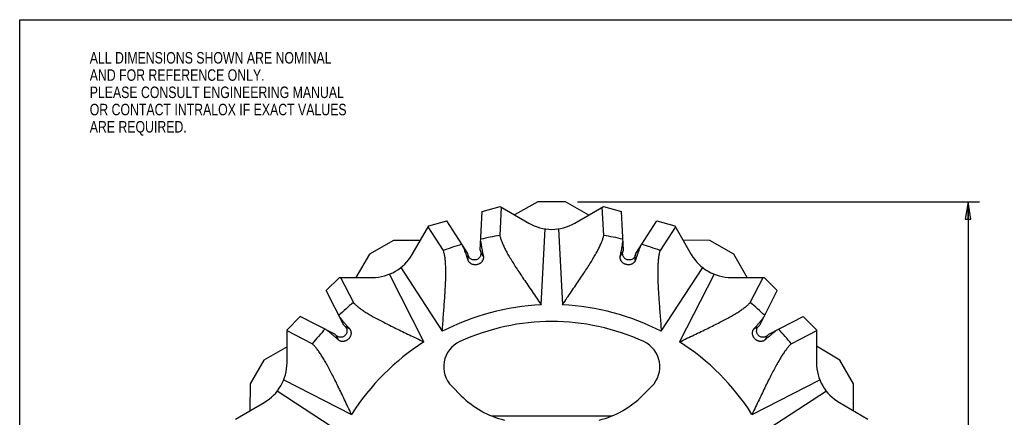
# Model space of a CAD drawing. Header units: inches. Extents: x 0 to 17, y 0 to 11.
# Tile 2 of 3: x 0 to 10.7, y 6.7 to 11. Entities that reach past the tile are written whole.
import ezdxf

# ---------------------------------------------------------------- set-up
doc = ezdxf.new("R2010")
doc.units = ezdxf.units.IN
doc.header["$LTSCALE"] = 0.935
doc.header["$MEASUREMENT"] = 0
doc.layers.get('0').update_dxf_attribs({"linetype": 'CONTINUOUS'})
doc.styles.get("Standard").update_dxf_attribs({"font": 'txt', "width": 0.8})
doc.dimstyles.new('DIMSTYLE_1', dxfattribs={"dimtxt": 0.125, "dimasz": 0.1875, "dimexe": 0.18, "dimexo": 0.0625, "dimgap": 0.09, "dimtad": 0, "dimtih": 1, "dimtoh": 1, "dimzin": 4, "dimdsep": 46, "dimtxsty": 'STANDARD', "dimblk": 'CLOSED', "dimblk1": 'CLOSED', "dimblk2": 'CLOSED', "dimcen": 0.09, "dimadec": 0, "dimazin": 0, "dimtp": 0.01, "dimtm": 0.01, "dimtfac": 1, "dimtofl": 0, "dimtmove": 0, "dimatfit": 3, "dimldrblk": 'CLOSED', "dimfxl": 1, "dimtolj": 1, "dimtzin": 4, "dimarcsym": 0})

# ---------------------------------------------------------------- blocks, each defined once
blk = doc.blocks.new('_CLOSED')
at = {"color": 0, "linetype": 'BYBLOCK'}
for p, q in [((0, 0), (-1, 0.167)), ((-1, 0.167), (-1, -0.167)), ((-1, -0.167), (0, 0)), ((-1, 0), (0, 0))]:
    blk.add_line(p, q, dxfattribs=at)
blk = doc.blocks.new('*D1')
at = {"color": 3, "linetype": 'CONTINUOUS'}
for p, q in [((6.067, 9.02), (10.442, 9.02)), ((10.317, 9.02), (10.317, 5.341)), ((10.317, 1.615), (10.317, 4.716)), ((5.986, 1.615), (10.442, 1.615))]:
    blk.add_line(p, q, dxfattribs=at)
at = {"color": 3, "linetype": 'CONTINUOUS', "xscale": 0.1875, "yscale": 0.1875, "zscale": 0.1875}
for p, rotation in [((10.317, 9.02), 90), ((10.317, 1.615), 270)]:
    blk.add_blockref('_CLOSED', p, dxfattribs=dict(at, rotation=rotation))
at = {"color": 3, "linetype": 'CONTINUOUS', "insert": (10.167, 5.278), "char_height": 0.125, "width": 0.7, "attachment_point": 2, "line_spacing_factor": 0.9}
blk.add_mtext('7.41\\P[188,1]\\PNOMINAL', dxfattribs=at)

msp = doc.modelspace()

# ---------------------------------------------------------------- linework, layer by layer
at = {"color": 7, "linetype": 'CONTINUOUS'}
for p, q in [((0, 0), (0, 11)), ((0, 11), (17, 11)), ((5.638, 9.02), (5.381, 8.878)), ((5.938, 9.02), (5.638, 9.02)), ((6.19, 8.875), (5.938, 9.02)), ((5.01, 8.494), (5.032, 8.914)), ((5.032, 8.914), (5.228, 8.967)), ((5.238, 8.96), (5.222, 8.654)), ((5.228, 8.967), (5.538, 8.787)), ((6.038, 8.787), (6.349, 8.967)), ((6.354, 8.654), (6.338, 8.96)), ((6.349, 8.967), (6.545, 8.914)), ((6.567, 8.494), (6.545, 8.914)), ((4.449, 8.758), (4.645, 8.811)), ((4.874, 8.458), (4.645, 8.811)), ((6.702, 8.458), (6.931, 8.811)), ((6.931, 8.811), (7.127, 8.758)), ((4.27, 8.447), (4.449, 8.758)), ((4.61, 8.49), (4.443, 8.747)), ((5.673, 7.9), (5.716, 8.725)), ((5.86, 8.725), (5.903, 7.9)), ((7.133, 8.747), (6.966, 8.49)), ((7.127, 8.758), (7.306, 8.447)), ((4.067, 8.599), (3.807, 8.449)), ((4.358, 8.599), (4.067, 8.599)), ((7.509, 8.599), (7.216, 8.604)), ((7.769, 8.449), (7.509, 8.599)), ((5.01, 8.494), (5.015, 8.475)), ((5.043, 8.426), (5.015, 8.475)), ((6.533, 8.426), (6.562, 8.475)), ((6.562, 8.475), (6.567, 8.494)), ((3.807, 8.449), (3.656, 8.197)), ((4.879, 8.438), (4.874, 8.458)), ((4.879, 8.382), (4.879, 8.438)), ((6.702, 8.458), (6.697, 8.438)), ((6.697, 8.382), (6.697, 8.438)), ((7.915, 8.197), (7.769, 8.449)), ((4.146, 8.305), (4.597, 7.611)), ((6.979, 7.611), (7.43, 8.305)), ((3.335, 8.054), (3.478, 8.197)), ((3.478, 8.197), (3.837, 8.197)), ((3.49, 8.197), (3.63, 7.924)), ((4.398, 7.496), (4.022, 8.233)), ((7.554, 8.233), (7.179, 7.496)), ((7.739, 8.197), (8.098, 8.197)), ((7.947, 7.924), (8.086, 8.197)), ((8.098, 8.197), (8.241, 8.054)), ((3.526, 7.679), (3.335, 8.054)), ((8.051, 7.679), (8.241, 8.054)), ((2.908, 7.628), (3.052, 7.771)), ((3.427, 7.58), (3.052, 7.771)), ((8.15, 7.58), (8.524, 7.771)), ((8.524, 7.771), (8.668, 7.628)), ((2.908, 7.269), (2.908, 7.628)), ((3.182, 7.476), (2.908, 7.615)), ((3.526, 7.679), (3.54, 7.665)), ((3.589, 7.637), (3.54, 7.665)), ((7.987, 7.637), (8.036, 7.665)), ((8.036, 7.665), (8.051, 7.679)), ((8.668, 7.615), (8.395, 7.476)), ((8.668, 7.628), (8.668, 7.269)), ((3.441, 7.566), (3.427, 7.58)), ((3.469, 7.517), (3.441, 7.566)), ((8.108, 7.517), (8.135, 7.566)), ((8.15, 7.58), (8.135, 7.566)), ((2.908, 7.444), (2.657, 7.299)), ((8.92, 7.299), (8.668, 7.45)), ((2.657, 7.299), (2.507, 7.039)), ((9.07, 7.039), (8.92, 7.299)), ((2.873, 7.084), (3.61, 6.708)), ((7.967, 6.708), (8.703, 7.084)), ((2.507, 7.039), (2.502, 6.745)), ((4.7, 7.014), (4.803, 6.911)), ((6.773, 6.911), (6.876, 7.014)), ((9.07, 6.748), (9.07, 7.039)), ((3.495, 6.509), (2.801, 6.959)), ((8.775, 6.959), (8.082, 6.509)), ((2.348, 6.657), (2.658, 6.836)), ((8.918, 6.836), (9.228, 6.657)), ((6.437, 6.689), (5.139, 6.689))]:
    msp.add_line(p, q, dxfattribs=at)
for points in [[(5.015, 8.475), (5.016, 8.467), (5.017, 8.46), (5.017, 8.452), (5.016, 8.445), (5.014, 8.437), (5.012, 8.43), (5.009, 8.423), (5.005, 8.417), (5, 8.411), (4.995, 8.405), (4.989, 8.4), (4.983, 8.396), (4.976, 8.393), (4.969, 8.39), (4.962, 8.388), (4.954, 8.387), (4.946, 8.387), (4.939, 8.387), (4.931, 8.388), (4.924, 8.39), (4.917, 8.393), (4.91, 8.397), (4.904, 8.401), (4.898, 8.406), (4.893, 8.412), (4.889, 8.418), (4.885, 8.424), (4.882, 8.431), (4.879, 8.438)], [(6.697, 8.438), (6.695, 8.431), (6.691, 8.424), (6.688, 8.418), (6.683, 8.412), (6.678, 8.406), (6.672, 8.401), (6.666, 8.397), (6.659, 8.393), (6.652, 8.39), (6.645, 8.388), (6.637, 8.387), (6.63, 8.387), (6.622, 8.387), (6.615, 8.388), (6.607, 8.39), (6.6, 8.393), (6.594, 8.396), (6.587, 8.4), (6.581, 8.405), (6.576, 8.411), (6.571, 8.417), (6.568, 8.423), (6.564, 8.43), (6.562, 8.437), (6.56, 8.445), (6.559, 8.452), (6.559, 8.46), (6.56, 8.467), (6.562, 8.475)], [(3.54, 7.665), (3.545, 7.66), (3.549, 7.653), (3.553, 7.647), (3.556, 7.64), (3.558, 7.633), (3.56, 7.625), (3.56, 7.618), (3.56, 7.61), (3.559, 7.602), (3.557, 7.595), (3.555, 7.588), (3.551, 7.581), (3.547, 7.575), (3.542, 7.569), (3.537, 7.563), (3.531, 7.559), (3.525, 7.555), (3.518, 7.551), (3.511, 7.549), (3.503, 7.547), (3.496, 7.546), (3.488, 7.546), (3.481, 7.546), (3.473, 7.548), (3.466, 7.55), (3.459, 7.553), (3.453, 7.557), (3.446, 7.561), (3.441, 7.566)], [(8.135, 7.566), (8.13, 7.561), (8.124, 7.557), (8.117, 7.553), (8.11, 7.55), (8.103, 7.548), (8.096, 7.546), (8.088, 7.546), (8.08, 7.546), (8.073, 7.547), (8.065, 7.549), (8.058, 7.551), (8.051, 7.555), (8.045, 7.559), (8.039, 7.563), (8.034, 7.569), (8.029, 7.575), (8.025, 7.581), (8.022, 7.588), (8.019, 7.595), (8.017, 7.602), (8.016, 7.61), (8.016, 7.618), (8.017, 7.625), (8.018, 7.633), (8.02, 7.64), (8.023, 7.647), (8.027, 7.653), (8.031, 7.66), (8.036, 7.665)]]:
    msp.add_lwpolyline(points, dxfattribs=at)
for centre, radius, start, end in [((5.788, 9.22), 0.5, 240, 300), ((5.788, 5.318), 3.384, 99.6282, 103.1917), ((5.788, 5.318), 3.384, 76.8083, 80.3718), ((5.788, 5.318), 3.384, 106.8083, 110.3718), ((5.788, 5.318), 3.384, 69.6282, 73.1917), ((3.837, 8.697), 0.5, 270, 330), ((7.739, 8.697), 0.5, 210, 270), ((5.788, 5.318), 3.384, 129.6282, 133.1917), ((5.788, 5.318), 2.584, 92.5512, 117.4488), ((5.788, 5.318), 2.584, 62.5512, 87.4488), ((5.788, 5.318), 3.384, 46.8083, 50.3718), ((5.788, 5.318), 2.4, 65.3418, 114.6582), ((5.788, 5.318), 3.384, 136.8083, 140.3718), ((5.788, 5.318), 3.384, 39.6282, 43.1917), ((4.912, 7.226), 0.3, 114.6582, 225), ((6.664, 7.226), 0.3, 315, 65.3418), ((5.788, 5.318), 2.584, 122.5512, 147.4488), ((5.788, 5.318), 2.584, 32.5512, 57.4488), ((2.408, 7.269), 0.5, 300, 360), ((9.168, 7.269), 0.5, 180, 240), ((5.51, 7.618), 1, 225, 256.3427), ((6.066, 7.618), 1, 283.6573, 315)]:
    msp.add_arc(centre, radius, start, end, dxfattribs=at)
for points, knots in [([(5.015, 8.589), (5.015, 8.583), (5.017, 8.571), (5.02, 8.553), (5.023, 8.536), (5.025, 8.52), (5.028, 8.504), (5.031, 8.49), (5.033, 8.477), (5.036, 8.465), (5.038, 8.454), (5.04, 8.444), (5.042, 8.435), (5.043, 8.429), (5.043, 8.426)], [0, 0, 0, 0, 0.111272, 0.220515, 0.326081, 0.426093, 0.519575, 0.606649, 0.687397, 0.761475, 0.828533, 0.889847, 0.947038, 1, 1, 1, 1]), ([(5.222, 8.654), (5.225, 8.643), (5.231, 8.62), (5.244, 8.585), (5.261, 8.546), (5.281, 8.504), (5.305, 8.459), (5.334, 8.41), (5.366, 8.357), (5.401, 8.301), (5.44, 8.241), (5.483, 8.179), (5.527, 8.113), (5.575, 8.044), (5.623, 7.973), (5.656, 7.924), (5.673, 7.9)], [0, 0, 0, 0, 0.038294, 0.081171, 0.128928, 0.181717, 0.23987, 0.303798, 0.373534, 0.448981, 0.529886, 0.615793, 0.706113, 0.800575, 0.898815, 1, 1, 1, 1]), ([(5.903, 7.9), (5.92, 7.924), (5.953, 7.973), (6.002, 8.044), (6.049, 8.113), (6.094, 8.179), (6.136, 8.241), (6.175, 8.301), (6.211, 8.357), (6.243, 8.41), (6.271, 8.459), (6.295, 8.504), (6.316, 8.546), (6.332, 8.585), (6.345, 8.62), (6.352, 8.643), (6.354, 8.654)], [0, 0, 0, 0, 0.101185, 0.199425, 0.293887, 0.384207, 0.470114, 0.551019, 0.626466, 0.696202, 0.76013, 0.818283, 0.871072, 0.918829, 0.961706, 1, 1, 1, 1]), ([(6.533, 8.426), (6.533, 8.429), (6.535, 8.435), (6.537, 8.445), (6.539, 8.456), (6.541, 8.468), (6.544, 8.481), (6.547, 8.496), (6.55, 8.512), (6.553, 8.53), (6.556, 8.549), (6.559, 8.569), (6.561, 8.582), (6.562, 8.589)], [0, 0, 0, 0, 0.054904, 0.114155, 0.180725, 0.255108, 0.337588, 0.428822, 0.528744, 0.637297, 0.753743, 0.875515, 1, 1, 1, 1]), ([(4.597, 7.611), (4.599, 7.641), (4.603, 7.699), (4.61, 7.786), (4.616, 7.869), (4.622, 7.948), (4.627, 8.024), (4.631, 8.095), (4.634, 8.161), (4.636, 8.223), (4.636, 8.279), (4.634, 8.331), (4.631, 8.377), (4.626, 8.419), (4.619, 8.457), (4.613, 8.48), (4.61, 8.49)], [0, 0, 0, 0, 0.101185, 0.199425, 0.293887, 0.384207, 0.470114, 0.551019, 0.626466, 0.696202, 0.76013, 0.818283, 0.871072, 0.918829, 0.961706, 1, 1, 1, 1]), ([(4.879, 8.382), (4.878, 8.385), (4.876, 8.391), (4.873, 8.4), (4.869, 8.411), (4.865, 8.422), (4.861, 8.435), (4.856, 8.45), (4.85, 8.465), (4.844, 8.482), (4.837, 8.5), (4.83, 8.519), (4.825, 8.531), (4.822, 8.538)], [0, 0, 0, 0, 0.054904, 0.114155, 0.180725, 0.255108, 0.337588, 0.428822, 0.528744, 0.637297, 0.753743, 0.875515, 1, 1, 1, 1]), ([(6.754, 8.538), (6.751, 8.532), (6.747, 8.521), (6.74, 8.504), (6.734, 8.488), (6.728, 8.472), (6.723, 8.457), (6.718, 8.444), (6.714, 8.431), (6.71, 8.42), (6.706, 8.409), (6.703, 8.399), (6.7, 8.39), (6.698, 8.385), (6.697, 8.382)], [0, 0, 0, 0, 0.111272, 0.220515, 0.326081, 0.426093, 0.519575, 0.606649, 0.687397, 0.761475, 0.828533, 0.889847, 0.947038, 1, 1, 1, 1]), ([(6.966, 8.49), (6.963, 8.48), (6.957, 8.457), (6.95, 8.419), (6.945, 8.377), (6.942, 8.331), (6.94, 8.279), (6.94, 8.223), (6.942, 8.161), (6.945, 8.095), (6.949, 8.024), (6.954, 7.948), (6.96, 7.869), (6.966, 7.786), (6.973, 7.699), (6.977, 7.641), (6.979, 7.611)], [0, 0, 0, 0, 0.038294, 0.081171, 0.128928, 0.181717, 0.23987, 0.303798, 0.373534, 0.448981, 0.529886, 0.615793, 0.706113, 0.800575, 0.898815, 1, 1, 1, 1]), ([(5.043, 8.426), (5.044, 8.424), (5.044, 8.42), (5.045, 8.413), (5.044, 8.406), (5.042, 8.398), (5.039, 8.389), (5.035, 8.38), (5.03, 8.372), (5.023, 8.364), (5.016, 8.356), (5.008, 8.35), (4.999, 8.345), (4.99, 8.34), (4.98, 8.337), (4.97, 8.335), (4.96, 8.334), (4.95, 8.334), (4.94, 8.335), (4.93, 8.337), (4.92, 8.341), (4.911, 8.345), (4.903, 8.351), (4.895, 8.357), (4.889, 8.363), (4.885, 8.37), (4.881, 8.376), (4.88, 8.38), (4.879, 8.382)], [0, 0, 0, 0, 0.022761, 0.050711, 0.082322, 0.117534, 0.156332, 0.197347, 0.239494, 0.282268, 0.325322, 0.368066, 0.410582, 0.452999, 0.495044, 0.536975, 0.579347, 0.62183, 0.664305, 0.707206, 0.750191, 0.792979, 0.835219, 0.875659, 0.912748, 0.946108, 0.975791, 1, 1, 1, 1]), ([(6.697, 8.382), (6.697, 8.38), (6.695, 8.376), (6.692, 8.37), (6.688, 8.364), (6.682, 8.358), (6.675, 8.352), (6.667, 8.346), (6.658, 8.342), (6.649, 8.338), (6.639, 8.335), (6.629, 8.334), (6.618, 8.334), (6.608, 8.335), (6.598, 8.337), (6.589, 8.34), (6.579, 8.344), (6.57, 8.349), (6.562, 8.355), (6.555, 8.362), (6.548, 8.37), (6.542, 8.378), (6.538, 8.387), (6.534, 8.396), (6.532, 8.405), (6.532, 8.413), (6.532, 8.42), (6.532, 8.424), (6.533, 8.426)], [0, 0, 0, 0, 0.022761, 0.050711, 0.082322, 0.117534, 0.156332, 0.197347, 0.239494, 0.282268, 0.325322, 0.368066, 0.410582, 0.452999, 0.495044, 0.536975, 0.579347, 0.62183, 0.664305, 0.707206, 0.750191, 0.792979, 0.835219, 0.875659, 0.912748, 0.946108, 0.975791, 1, 1, 1, 1]), ([(3.63, 7.924), (3.637, 7.916), (3.654, 7.899), (3.683, 7.875), (3.717, 7.85), (3.756, 7.823), (3.8, 7.796), (3.848, 7.768), (3.903, 7.739), (3.962, 7.708), (4.025, 7.676), (4.093, 7.643), (4.165, 7.608), (4.24, 7.572), (4.318, 7.535), (4.371, 7.509), (4.398, 7.496)], [0, 0, 0, 0, 0.038294, 0.081171, 0.128928, 0.181717, 0.23987, 0.303798, 0.373534, 0.448981, 0.529886, 0.615793, 0.706113, 0.800575, 0.898815, 1, 1, 1, 1]), ([(7.179, 7.496), (7.205, 7.509), (7.258, 7.535), (7.336, 7.572), (7.411, 7.608), (7.483, 7.643), (7.551, 7.676), (7.615, 7.708), (7.674, 7.739), (7.728, 7.768), (7.777, 7.796), (7.82, 7.823), (7.859, 7.85), (7.893, 7.875), (7.922, 7.899), (7.939, 7.916), (7.947, 7.924)], [0, 0, 0, 0, 0.101185, 0.199425, 0.293887, 0.384207, 0.470114, 0.551019, 0.626466, 0.696202, 0.76013, 0.818283, 0.871072, 0.918829, 0.961706, 1, 1, 1, 1]), ([(3.483, 7.764), (3.486, 7.759), (3.494, 7.749), (3.505, 7.735), (3.516, 7.722), (3.527, 7.709), (3.537, 7.697), (3.546, 7.686), (3.555, 7.676), (3.563, 7.667), (3.57, 7.659), (3.577, 7.651), (3.583, 7.644), (3.587, 7.639), (3.589, 7.637)], [0, 0, 0, 0, 0.111272, 0.220515, 0.326081, 0.426093, 0.519575, 0.606649, 0.687397, 0.761475, 0.828533, 0.889847, 0.947038, 1, 1, 1, 1]), ([(7.987, 7.637), (7.989, 7.639), (7.993, 7.644), (8, 7.652), (8.007, 7.66), (8.015, 7.669), (8.024, 7.68), (8.034, 7.691), (8.045, 7.704), (8.056, 7.717), (8.069, 7.732), (8.081, 7.748), (8.089, 7.758), (8.094, 7.764)], [0, 0, 0, 0, 0.054904, 0.114155, 0.180725, 0.255108, 0.337588, 0.428822, 0.528744, 0.637297, 0.753743, 0.875515, 1, 1, 1, 1]), ([(3.469, 7.517), (3.467, 7.519), (3.462, 7.523), (3.454, 7.53), (3.446, 7.537), (3.437, 7.545), (3.426, 7.554), (3.415, 7.564), (3.402, 7.575), (3.389, 7.586), (3.374, 7.598), (3.358, 7.611), (3.347, 7.619), (3.342, 7.623)], [0, 0, 0, 0, 0.054904, 0.114155, 0.180725, 0.255108, 0.337588, 0.428822, 0.528744, 0.637297, 0.753743, 0.875515, 1, 1, 1, 1]), ([(3.589, 7.637), (3.59, 7.636), (3.593, 7.633), (3.596, 7.627), (3.6, 7.62), (3.602, 7.612), (3.604, 7.603), (3.605, 7.593), (3.605, 7.583), (3.603, 7.573), (3.6, 7.563), (3.596, 7.554), (3.591, 7.545), (3.586, 7.536), (3.579, 7.529), (3.571, 7.522), (3.563, 7.516), (3.554, 7.511), (3.545, 7.507), (3.535, 7.504), (3.525, 7.502), (3.515, 7.501), (3.505, 7.501), (3.495, 7.503), (3.487, 7.506), (3.48, 7.509), (3.474, 7.513), (3.47, 7.515), (3.469, 7.517)], [0, 0, 0, 0, 0.022761, 0.050711, 0.082322, 0.117534, 0.156332, 0.197347, 0.239494, 0.282268, 0.325322, 0.368066, 0.410582, 0.452999, 0.495044, 0.536975, 0.579347, 0.62183, 0.664305, 0.707206, 0.750191, 0.792979, 0.835219, 0.875659, 0.912748, 0.946108, 0.975791, 1, 1, 1, 1]), ([(8.108, 7.517), (8.106, 7.516), (8.103, 7.513), (8.097, 7.51), (8.091, 7.506), (8.082, 7.504), (8.073, 7.502), (8.064, 7.501), (8.054, 7.501), (8.043, 7.503), (8.034, 7.506), (8.024, 7.51), (8.015, 7.515), (8.007, 7.52), (7.999, 7.527), (7.992, 7.534), (7.986, 7.543), (7.981, 7.551), (7.977, 7.561), (7.974, 7.571), (7.972, 7.581), (7.971, 7.591), (7.972, 7.601), (7.974, 7.611), (7.976, 7.619), (7.979, 7.626), (7.983, 7.632), (7.986, 7.636), (7.987, 7.637)], [0, 0, 0, 0, 0.022761, 0.050711, 0.082322, 0.117534, 0.156332, 0.197347, 0.239494, 0.282268, 0.325322, 0.368066, 0.410582, 0.452999, 0.495044, 0.536975, 0.579347, 0.62183, 0.664305, 0.707206, 0.750191, 0.792979, 0.835219, 0.875659, 0.912748, 0.946108, 0.975791, 1, 1, 1, 1]), ([(8.234, 7.623), (8.229, 7.62), (8.22, 7.612), (8.206, 7.601), (8.192, 7.59), (8.18, 7.579), (8.168, 7.569), (8.157, 7.56), (8.147, 7.551), (8.137, 7.543), (8.129, 7.536), (8.121, 7.529), (8.114, 7.523), (8.11, 7.519), (8.108, 7.517)], [0, 0, 0, 0, 0.111272, 0.220515, 0.326081, 0.426093, 0.519575, 0.606649, 0.687397, 0.761475, 0.828533, 0.889847, 0.947038, 1, 1, 1, 1]), ([(3.61, 6.708), (3.597, 6.735), (3.571, 6.788), (3.534, 6.866), (3.498, 6.941), (3.463, 7.013), (3.43, 7.081), (3.398, 7.144), (3.367, 7.203), (3.338, 7.257), (3.31, 7.306), (3.282, 7.35), (3.256, 7.389), (3.231, 7.423), (3.207, 7.452), (3.19, 7.469), (3.182, 7.476)], [0, 0, 0, 0, 0.101185, 0.199425, 0.293887, 0.384207, 0.470114, 0.551019, 0.626466, 0.696202, 0.76013, 0.818283, 0.871072, 0.918829, 0.961706, 1, 1, 1, 1]), ([(8.395, 7.476), (8.387, 7.469), (8.37, 7.452), (8.345, 7.423), (8.32, 7.389), (8.294, 7.35), (8.267, 7.306), (8.239, 7.257), (8.209, 7.203), (8.178, 7.144), (8.146, 7.081), (8.113, 7.013), (8.078, 6.941), (8.042, 6.866), (8.005, 6.788), (7.98, 6.735), (7.967, 6.708)], [0, 0, 0, 0, 0.038294, 0.081171, 0.128928, 0.181717, 0.23987, 0.303798, 0.373534, 0.448981, 0.529886, 0.615793, 0.706113, 0.800575, 0.898815, 1, 1, 1, 1])]:
    msp.add_open_spline(points, degree=3, knots=knots, dxfattribs=at)

# ---------------------------------------------------------------- texts
at = {"color": 3, "linetype": 'CONTINUOUS', "insert": (0.762, 10.648), "char_height": 0.125, "width": 3.5, "attachment_point": 1, "line_spacing_factor": 0.9}
msp.add_mtext('ALL DIMENSIONS SHOWN ARE NOMINAL\\PAND FOR REFERENCE ONLY.\\PPLEASE CONSULT ENGINEERING MANUAL\\POR CONTACT INTRALOX IF EXACT VALUES\\PARE REQUIRED.\\P ', dxfattribs=at)

# ---------------------------------------------------------------- dimensions: what is measured, and where the dimension line sits
at = {"color": 3, "linetype": 'CONTINUOUS'}
dim = msp.add_linear_dim(base=(10.316834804, 1.61528058), p1=(6.066834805, 9.02028058), p2=(5.986443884, 1.61528058), angle=270, text='<>\\PNOMINAL', dimstyle='DIMSTYLE_1', dxfattribs=at)
dim.commit()
dim.dimension.update_dxf_attribs({"geometry": '*D1', "text_midpoint": (10.116834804, 5.028452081), "dimtype": 160})

doc.saveas('drawing.dxf')
